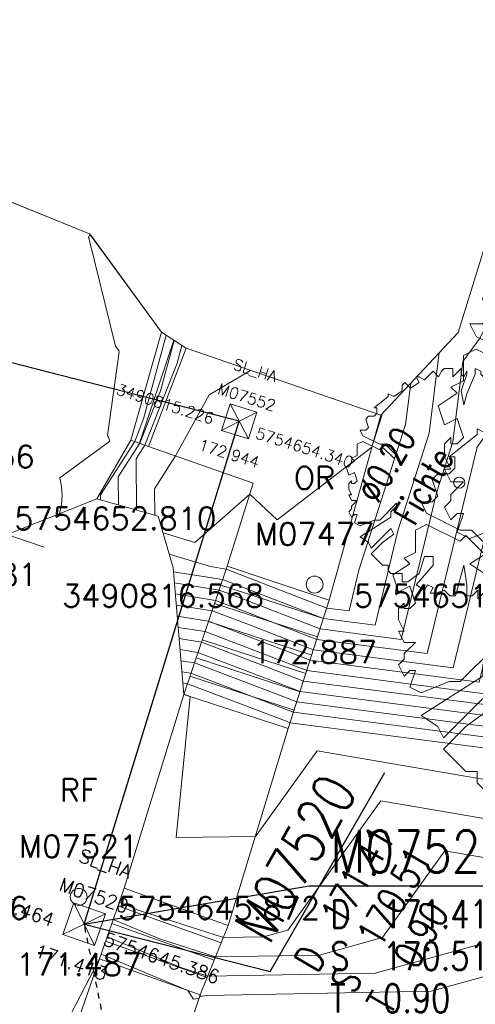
# Model space of a CAD drawing. Header units: metres. Extents: x 3490449 to 3490968, y 5754217 to 5754743.
# Tile 159 of 212: x 3490811.31 to 3490819.43, y 5754643.96 to 5754661.49. Entities that reach past the tile are written whole.
import ezdxf
from ezdxf.enums import TextEntityAlignment as Align

# ---------------------------------------------------------------- set-up
doc = ezdxf.new("R2010")
doc.units = ezdxf.units.M
doc.header["$LTSCALE"] = 0.25
doc.linetypes.add('Kartierung-07$0$AUSGEZOGEN', pattern=[0])
doc.linetypes.add('Kartierung-07$0$STRICHPUNKT', pattern=[25.4, 12.7, -6.35, 0, -6.35])
for name, color, linetype, lineweight, true_color in [('Kartierung-07$0$$BRUCH', 7, 'Continuous', 18, 0x82563a), ('Kartierung-07$0$$HOEHEN_Haupt', 7, 'Continuous', 18, 0x82563a), ('Kartierung-07$0$$HOEHEN_Mittel', 7, 'Continuous', 18, 0x82563a), ('Kartierung-07$0$$P_INF_FL', 7, 'Kartierung-07$0$AUSGEZOGEN', 18, 0x82563a), ('Kartierung-07$0$$P_INF_H', 7, 'Kartierung-07$0$AUSGEZOGEN', 18, 0x82563a), ('Kartierung-07$0$$P_INF_NR', 7, 'Kartierung-07$0$AUSGEZOGEN', 18, 0x82563a), ('Kartierung-07$0$$P_INF_X', 7, 'Kartierung-07$0$AUSGEZOGEN', 18, 0x82563a), ('Kartierung-07$0$$P_INF_Y', 7, 'Continuous', 18, 0x82563a), ('Kartierung-07$0$$PKT_OR', 7, 'Continuous', 18, 0x82563a), ('Kartierung-07$0$$PKT_RF', 7, 'Continuous', 18, 0x82563a), ('Kartierung-07$0$B_Bau', 7, 'Continuous', 18, 0x82563a), ('Kartierung-07$0$B_Baum', 7, 'Continuous', 18, 0x82563a), ('Kartierung-07$0$B_Befestigt', 7, 'Continuous', 18, 0x82563a), ('Kartierung-07$0$B_Mauer', 7, 'Kartierung-07$0$AUSGEZOGEN', 18, 0x82563a), ('Kartierung-07$0$B_Schrift_Baum_60Grad', 7, 'Continuous', 18, 0x82563a), ('Kartierung-07$0$Hilfe_DGM', 7, 'Continuous', 18, 0x82563a), ('Kartierung-07$0$SYM_OR', 7, 'Kartierung-07$0$AUSGEZOGEN', 18, 0x82563a), ('Kartierung-07$0$SYM_RF', 7, 'Kartierung-07$0$AUSGEZOGEN', 18, 0x82563a), ('Kartierung-07$0$SYM_SL_HA', 7, 'Kartierung-07$0$AUSGEZOGEN', 18, 0x82563a)]:
    doc.layers.add(name, color=color, linetype=linetype, lineweight=lineweight, true_color=true_color)
doc.layers.add('Kartierung-07$0$$PKT_SL_HA', color=7, linetype='Continuous', lineweight=18)
for name, color, linetype in [('Kartierung-07$0$B_MW_Leitung_HA', 7, 'Kartierung-07$0$STRICHPUNKT'), ('Kartierung-07$0$B_Schachtschrift_MW_HA', 7, 'Continuous'), ('Kartierung-07$0$B_Schachtschrift_MW_HA_60Grad', 7, 'Continuous'), ('Kartierung-07$0$B_SW-Leitung_HA', 7, 'Continuous')]:
    doc.layers.add(name, color=color, linetype=linetype)
doc.styles.add('Kartierung-07$0$STANDARD', font='romans.shx', dxfattribs={"width": 0.8})

# ---------------------------------------------------------------- blocks, each defined once
blk = doc.blocks.new('Kartierung-07$0$B_Baum')
at = {"layer": 'Kartierung-07$0$B_Baum'}
blk.add_lwpolyline([(-0.4417, -0.1918), (-0.4667, -0.1793), (-0.4542, -0.1418), (-0.4667, -0.1418), (-0.4792, -0.1543), (-0.4917, -0.1293), (-0.4792, -0.1168), (-0.4792, -0.1043), (-0.4542, -0.0793), (-0.4792, -0.0793), (-0.4917, -0.0543), (-0.4792, -0.0543), (-0.4917, -0.0293), (-0.4917, -0.0043), (-0.4792, 0.0082), (-0.4792, -0.0043), (-0.4667, -0.0043), (-0.4542, 0.0082), (-0.4667, 0.0457), (-0.4917, 0.0332), (-0.5042, 0.0707), (-0.4667, 0.0957), (-0.4792, 0.1082), (-0.4542, 0.1207), (-0.4542, 0.1457), (-0.4542, 0.1707), (-0.4292, 0.1832), (-0.3542, 0.1457), (-0.3417, 0.1582), (-0.2917, 0.1082), (-0.2792, 0.1207), (-0.3292, 0.1707), (-0.3542, 0.1707), (-0.4292, 0.2082), (-0.4417, 0.2332), (-0.4167, 0.2332), (-0.4042, 0.2457), (-0.4167, 0.2832), (-0.4042, 0.2957), (-0.3792, 0.2957), (-0.3667, 0.3082), (-0.3667, 0.3332), (-0.3792, 0.3332), (-0.3167, 0.3832), (-0.3167, 0.3957), (-0.2917, 0.3832), (-0.2542, 0.4082), (-0.2542, 0.4332), (-0.2417, 0.4457), (-0.2167, 0.4207), (-0.1792, 0.4457), (-0.1917, 0.4707), (-0.1792, 0.4707), (-0.1542, 0.4582), (-0.1292, 0.4832), (-0.1167, 0.4957), (-0.0917, 0.4707), (-0.0792, 0.4957), (-0.0667, 0.5082), (-0.0292, 0.5082), (-0.0292, 0.4707), (-0.0167, 0.4832), (0.0083, 0.5082), (0.0083, 0.4832), (0.0208, 0.4707), (0.0333, 0.4957), (0.0333, 0.4832), (0.0083, 0.4082), (0.0208, 0.3457), (0.0333, 0.3957), (0.0708, 0.4832), (0.0708, 0.5082), (0.0958, 0.4957), (0.0958, 0.4832), (0.1083, 0.4707), (0.1208, 0.4957), (0.1333, 0.4707), (0.1458, 0.4457), (0.1583, 0.4457), (0.1833, 0.4707), (0.2083, 0.4582), (0.2208, 0.4582), (0.2458, 0.4332), (0.2333, 0.4207), (0.2583, 0.4207), (0.2833, 0.4082), (0.2958, 0.3957), (0.2708, 0.3707), (0.2708, 0.3582), (0.3208, 0.3707), (0.3583, 0.3457), (0.3583, 0.3332), (0.4083, 0.3082), (0.4208, 0.2832), (0.4208, 0.2582), (0.4583, 0.2457), (0.4333, 0.2207), (0.4583, 0.1957), (0.4083, 0.1832), (0.2958, 0.1332), (0.3083, 0.1207), (0.4208, 0.1582), (0.4833, 0.1457), (0.4708, 0.1207), (0.5083, 0.0957), (0.4958, 0.0832), (0.4958, 0.0707), (0.4833, 0.0457), (0.5083, -0.0168), (0.4958, -0.0293), (0.4958, -0.0918), (0.4833, -0.1168), (0.4583, -0.0793), (0.3583, -0.0668), (0.3833, -0.0918), (0.4083, -0.1043), (0.4333, -0.1293), (0.4208, -0.1918), (0.4583, -0.2168), (0.4333, -0.2418), (0.3958, -0.2418), (0.4208, -0.2793), (0.3958, -0.2918), (0.3833, -0.3418), (0.3708, -0.3418), (0.2583, -0.2293), (0.2208, -0.2418), (0.2583, -0.2668), (0.2958, -0.3043), (0.3083, -0.3793), (0.2833, -0.4168), (0.2583, -0.4043), (0.2458, -0.4418), (0.2083, -0.4293), (0.1458, -0.5043), (0.1208, -0.4793), (0.0833, -0.5168), (0.0833, -0.4793), (0.0583, -0.5043), (0.0333, -0.5043), (0.0333, -0.4543), (0.0208, -0.3668), (-0.0167, -0.5043), (-0.0417, -0.5043), (-0.0667, -0.4793), (-0.1042, -0.4918), (-0.1292, -0.4918), (-0.1167, -0.4668), (-0.1417, -0.4543), (-0.1542, -0.4793), (-0.1917, -0.4543), (-0.1167, -0.3668), (-0.1167, -0.3293), (-0.1542, -0.3293), (-0.1792, -0.4043), (-0.2292, -0.4418), (-0.2542, -0.4418), (-0.2542, -0.4043), (-0.3042, -0.4043), (-0.3167, -0.3918), (-0.3167, -0.3668), (-0.3417, -0.3668), (-0.3917, -0.3168), (-0.3417, -0.2668), (-0.2917, -0.2293), (-0.3042, -0.2043), (-0.3917, -0.2918), (-0.4042, -0.2668), (-0.4417, -0.2418), (-0.3042, -0.1543), (-0.3042, -0.1293), (-0.2792, -0.1043), (-0.2792, -0.0918), (-0.3542, -0.1668), (-0.3792, -0.1668), (-0.4417, -0.1918)], dxfattribs=at)
blk = doc.blocks.new('Kartierung-07$0$PKT_OR')
at = {"layer": 'Kartierung-07$0$SYM_OR'}
blk.add_circle((0, 0), 0.15, dxfattribs=at)
at = {"layer": 'Kartierung-07$0$$P_INF_FL', "style": 'Kartierung-07$0$STANDARD'}
blk.add_attdef('CODE', text='', height=0.8, dxfattribs=at).set_placement((0, 1.7), align=Align.CENTER)
at = {"layer": 'Kartierung-07$0$$P_INF_H', "style": 'Kartierung-07$0$STANDARD'}
blk.add_attdef('H', text='', height=0.8, dxfattribs=at).set_placement((0, -1.4), align=Align.CENTER)
at = {"layer": 'Kartierung-07$0$$P_INF_NR', "style": 'Kartierung-07$0$STANDARD'}
blk.add_attdef('NR', text='', height=0.8, dxfattribs=at).set_placement((0, 0.7), align=Align.CENTER)
at = {"layer": 'Kartierung-07$0$$P_INF_X', "style": 'Kartierung-07$0$STANDARD'}
blk.add_attdef('X', text='', height=0.8, dxfattribs=at).set_placement((-0.9, -0.4), align=Align.RIGHT)
blk.add_attdef('Y', (0.7, -0.4), '', height=0.8, dxfattribs=at)
blk = doc.blocks.new('Kartierung-07$0$PKT_RF')
at = {"layer": 'Kartierung-07$0$SYM_RF'}
blk.add_circle((0, 0), 0.15, dxfattribs=at)
at = {"layer": 'Kartierung-07$0$$P_INF_FL', "style": 'Kartierung-07$0$STANDARD'}
blk.add_attdef('CODE', text='', height=0.8, dxfattribs=at).set_placement((0, 1.7), align=Align.CENTER)
at = {"layer": 'Kartierung-07$0$$P_INF_H', "style": 'Kartierung-07$0$STANDARD'}
blk.add_attdef('H', text='', height=0.8, dxfattribs=at).set_placement((0, -1.4), align=Align.CENTER)
at = {"layer": 'Kartierung-07$0$$P_INF_NR', "style": 'Kartierung-07$0$STANDARD'}
blk.add_attdef('NR', text='', height=0.8, dxfattribs=at).set_placement((0, 0.7), align=Align.CENTER)
at = {"layer": 'Kartierung-07$0$$P_INF_X', "style": 'Kartierung-07$0$STANDARD'}
blk.add_attdef('X', text='', height=0.8, dxfattribs=at).set_placement((-0.9, -0.4), align=Align.RIGHT)
blk.add_attdef('Y', (0.7, -0.4), '', height=0.8, dxfattribs=at)
blk = doc.blocks.new('Kartierung-07$0$B_Schachtbeschriftung')
blk.add_line((0, 0), (8.186, 0))
at = {"style": 'Kartierung-07$0$STANDARD', "width": 0.8}
for s, p in [('D ', (0.75, -0.5)), ('S ', (0.75, -2)), ('T ', (0.75, -3.5))]:
    blk.add_text(s, height=1, dxfattribs=at).set_placement(p, align=Align.TOP_LEFT)
at = {"ltscale": 0.02, "style": 'Kartierung-07$0$STANDARD', "width": 0.8}
for tag, p, height in [('NUMMER', (0.759, 0.479), 1.5), ('DECKEL', (2.627, -1.5), 1), ('SOHLE', (2.625, -2.996), 1), ('TIEFE', (2.628, -4.501), 1)]:
    blk.add_attdef(tag, p, '', height=height, dxfattribs=at)
at = {"ltscale": 0.02, "style": 'Kartierung-07$0$STANDARD', "width": 0.8, "flags": 1}
blk.add_attdef('FOTO', (1.057, -6.131), '', height=1, dxfattribs=at)
blk = doc.blocks.new('Kartierung-07$0$PKT_SL_HA')
at = {"layer": 'Kartierung-07$0$SYM_SL_HA'}
for p, q in [((-0.5, -0.5), (0.5, 0.5)), ((0.5, -0.5), (-0.5, 0.5)), ((0.5, 0.5), (-0.5, 0.5)), ((-0.5, 0.5), (-0.5, -0.5)), ((0.5, -0.5), (0.5, 0.5)), ((-0.5, -0.5), (0.5, -0.5))]:
    blk.add_line(p, q, dxfattribs=at)
at = {"layer": 'Kartierung-07$0$$P_INF_FL', "style": 'Kartierung-07$0$STANDARD'}
blk.add_attdef('CODE', text='', height=0.8, dxfattribs=at).set_placement((0, 1.7), align=Align.CENTER)
at = {"layer": 'Kartierung-07$0$$P_INF_H', "style": 'Kartierung-07$0$STANDARD'}
blk.add_attdef('H', text='', height=0.8, dxfattribs=at).set_placement((0, -1.4), align=Align.CENTER)
at = {"layer": 'Kartierung-07$0$$P_INF_NR', "style": 'Kartierung-07$0$STANDARD'}
blk.add_attdef('NR', text='', height=0.8, dxfattribs=at).set_placement((0, 0.7), align=Align.CENTER)
at = {"layer": 'Kartierung-07$0$$P_INF_X', "style": 'Kartierung-07$0$STANDARD'}
blk.add_attdef('X', text='', height=0.8, dxfattribs=at).set_placement((-0.9, -0.4), align=Align.RIGHT)
blk.add_attdef('Y', (0.7, -0.4), '', height=0.8, dxfattribs=at)

msp = doc.modelspace()

# ---------------------------------------------------------------- linework, layer by layer
at = {"layer": 'Kartierung-07$0$$BRUCH', "ltscale": 0.02}
for p, q in [((3490812.556, 5754657.675), (3490809.12, 5754659.073)), ((3490812.58, 5754657.653), (3490812.556, 5754657.675)), ((3490813.84, 5754655.928), (3490812.58, 5754657.653)), ((3490813.84, 5754655.928), (3490813.293, 5754654.005)), ((3490814.278, 5754655.64), (3490813.84, 5754655.928)), ((3490813.609, 5754653.894), (3490814.278, 5754655.64)), ((3490817.747, 5754654.449), (3490814.278, 5754655.64)), ((3490816.83, 5754651.156), (3490817.747, 5754654.449)), ((3490813.293, 5754654.005), (3490812.686, 5754652.96)), ((3490813.609, 5754653.894), (3490813.293, 5754654.005)), ((3490815.475, 5754653.238), (3490813.609, 5754653.894)), ((3490815.011, 5754651.761), (3490815.475, 5754653.238)), ((3490814.238, 5754649.477), (3490815.011, 5754651.761)), ((3490816.83, 5754651.156), (3490815.011, 5754651.761)), ((3490816.1, 5754648.872), (3490816.83, 5754651.156)), ((3490814.238, 5754649.477), (3490813.173, 5754646.025)), ((3490814.238, 5754649.477), (3490816.1, 5754648.872)), ((3490815.031, 5754645.364), (3490816.1, 5754648.872)), ((3490813.173, 5754646.025), (3490812.737, 5754644.767)), ((3490815.031, 5754645.364), (3490813.173, 5754646.025)), ((3490814.532, 5754644.128), (3490815.031, 5754645.364)), ((3490812.737, 5754644.767), (3490811.204, 5754640.354)), ((3490812.737, 5754644.767), (3490814.532, 5754644.128)), ((3490813.07, 5754639.792), (3490814.532, 5754644.128))]:
    msp.add_line(p, q, dxfattribs=at)
at = {"layer": 'Kartierung-07$0$$HOEHEN_Haupt', "ltscale": 0.02}
for points in [[(3490814.089, 5754651.266), (3490814.805, 5754651.151), (3490815.314, 5754650.958), (3490816.607, 5754650.458), (3490818.574, 5754650.203), (3490819.443, 5754653.785), (3490819.454, 5754653.819), (3490819.461, 5754653.874), (3490820.661, 5754655.559), (3490821.831, 5754657.99), (3490822.21, 5754659.258), (3490822.624, 5754660.242), (3490822.02, 5754661.538), (3490821.17, 5754662.143)], [(3490815.426, 5754655.246), (3490814.692, 5754654.81), (3490814.091, 5754653.725), (3490813.715, 5754653.14), (3490813.72, 5754652.672), (3490813.72, 5754652.672)], [(3490814.171, 5754650.275), (3490814.491, 5754650.224), (3490815.773, 5754649.738), (3490816.311, 5754649.531), (3490820.892, 5754648.936)], [(3490813.088, 5754645.781), (3490813.459, 5754645.625), (3490814.943, 5754645.147), (3490815.658, 5754645.16), (3490816.092, 5754645.28), (3490817.75, 5754647.58), (3490821.875, 5754646.877)]]:
    msp.add_lwpolyline(points, dxfattribs=at)
at = {"layer": 'Kartierung-07$0$$HOEHEN_Mittel', "ltscale": 0.02}
for points in [[(3490814.122, 5754650.869), (3490814.679, 5754650.78), (3490815.498, 5754650.47), (3490816.488, 5754650.087), (3490819.501, 5754649.696), (3490820.165, 5754652.43), (3490822.285, 5754652.259), (3490822.488, 5754653.481), (3490822.592, 5754654.511), (3490822.954, 5754655.019), (3490823.291, 5754655.72), (3490824.066, 5754658.314), (3490824.914, 5754660.329), (3490823.677, 5754662.982), (3490821.938, 5754664.219)], [(3490824.571, 5754663.964), (3490824.683, 5754663.845), (3490824.8, 5754663.803), (3490826.055, 5754663.347), (3490824.77, 5754663.137), (3490826.059, 5754660.373), (3490824.994, 5754657.842), (3490824.37, 5754655.754), (3490824.28, 5754655.096), (3490824.224, 5754654.693), (3490824.068, 5754653.555), (3490823.994, 5754653.317), (3490823.994, 5754653.315), (3490823.469, 5754651.617), (3490823.466, 5754651.61), (3490823.466, 5754651.608), (3490823.464, 5754651.603), (3490823.422, 5754651.49), (3490820.519, 5754651.725), (3490819.965, 5754649.443), (3490816.429, 5754649.902), (3490815.59, 5754650.226), (3490814.616, 5754650.595), (3490814.138, 5754650.671)], [(3490814.105, 5754651.067), (3490814.742, 5754650.966), (3490815.406, 5754650.714), (3490816.548, 5754650.273), (3490819.037, 5754649.95), (3490819.811, 5754653.136), (3490820.849, 5754653.052), (3490820.949, 5754653.651), (3490821, 5754654.155), (3490821.807, 5754655.289), (3490822.561, 5754656.855), (3490823.138, 5754658.786), (3490823.769, 5754660.286), (3490822.849, 5754662.26), (3490821.554, 5754663.181)], [(3490814.072, 5754651.464), (3490814.867, 5754651.336), (3490815.222, 5754651.202), (3490816.666, 5754650.644), (3490818.11, 5754650.456), (3490818.748, 5754653.086), (3490819.033, 5754653.975), (3490819.21, 5754655.402), (3490819.515, 5754655.829), (3490821.101, 5754659.126), (3490821.282, 5754659.73), (3490821.479, 5754660.199), (3490821.191, 5754660.816), (3490820.786, 5754661.104)], [(3490812.563, 5754657.665), (3490812.541, 5754657.612), (3490812.545, 5754657.608), (3490812.545, 5754657.607), (3490813.024, 5754655.68), (3490813.078, 5754655.602), (3490813.084, 5754655.578), (3490812.877, 5754654.088), (3490812.887, 5754654.073), (3490812.902, 5754654.045), (3490812.923, 5754653.985), (3490812.027, 5754653.334), (3490812.061, 5754653.179), (3490812.072, 5754653.019), (3490812.06, 5754652.857), (3490812.026, 5754652.697)], [(3490812.754, 5754652.941), (3490812.754, 5754652.941), (3490812.753, 5754653.028), (3490813.363, 5754653.98), (3490813.523, 5754654.387), (3490813.926, 5754655.871)], [(3490813.076, 5754652.851), (3490813.076, 5754652.851), (3490813.071, 5754653.35), (3490813.455, 5754653.948), (3490813.821, 5754654.882), (3490814.065, 5754655.78)], [(3490813.398, 5754652.762), (3490813.398, 5754652.762), (3490813.389, 5754653.672), (3490813.546, 5754653.916), (3490814.12, 5754655.377), (3490814.204, 5754655.688)], [(3490814.056, 5754651.662), (3490814.93, 5754651.522), (3490815.13, 5754651.446), (3490816.726, 5754650.829), (3490817.646, 5754650.71), (3490818.053, 5754652.387), (3490818.611, 5754654.13), (3490818.789, 5754655.563)], [(3490813.979, 5754651.976), (3490813.979, 5754651.976), (3490814.715, 5754651.752), (3490814.993, 5754651.707), (3490815.038, 5754651.69), (3490816.785, 5754651.015), (3490817.182, 5754650.963), (3490817.358, 5754651.687), (3490818.19, 5754654.286), (3490818.281, 5754655.019)], [(3490813.871, 5754652.353), (3490813.871, 5754652.353), (3490813.871, 5754652.353), (3490814.434, 5754652.181), (3490815.413, 5754653.04), (3490815.901, 5754652.584), (3490817.589, 5754653.881), (3490817.768, 5754654.441), (3490817.772, 5754654.476)], [(3490814.155, 5754650.473), (3490814.554, 5754650.41), (3490815.682, 5754649.982), (3490816.37, 5754649.716), (3490820.428, 5754649.189)], [(3490814.188, 5754650.077), (3490814.428, 5754650.039), (3490815.865, 5754649.494), (3490816.251, 5754649.345), (3490821.356, 5754648.682)], [(3490814.204, 5754649.879), (3490814.365, 5754649.853), (3490815.957, 5754649.25), (3490816.192, 5754649.16), (3490821.819, 5754648.429)], [(3490814.221, 5754649.681), (3490814.303, 5754649.668), (3490816.049, 5754649.006), (3490816.133, 5754648.974), (3490822.283, 5754648.175)], [(3490814.238, 5754649.483), (3490814.24, 5754649.483), (3490814.354, 5754649.439), (3490814.104, 5754646.931), (3490815.513, 5754646.947), (3490816.612, 5754648.471), (3490822.096, 5754647.536)], [(3490812.981, 5754645.472), (3490813.822, 5754645.119), (3490814.804, 5754644.803), (3490816.653, 5754644.837), (3490817.776, 5754645.147), (3490818.888, 5754646.69), (3490821.653, 5754646.218)], [(3490812.874, 5754645.163), (3490814.184, 5754644.614), (3490814.665, 5754644.459), (3490817.649, 5754644.514), (3490819.46, 5754645.015)], [(3490812.767, 5754644.854), (3490814.308, 5754644.208), (3490814.41, 5754644.053), (3490814.513, 5754644.072), (3490814.533, 5754644.113), (3490814.54, 5754644.103), (3490814.566, 5754644.107), (3490814.648, 5754644.116), (3490818.644, 5754644.191), (3490821.145, 5754644.882)]]:
    msp.add_lwpolyline(points, dxfattribs=at)
at = {"layer": 'Kartierung-07$0$B_Bau', "ltscale": 0.02}
for p, q in [((3490815.031, 5754645.364, 169.792), (3490813.173, 5754646.025, 171.579)), ((3490813.064, 5754645.711, 171.178), (3490814.906, 5754645.055, 169.762)), ((3490812.955, 5754645.396, 171.176), (3490814.781, 5754644.746, 169.772)), ((3490812.846, 5754645.082, 171.174), (3490814.657, 5754644.437, 169.782)), ((3490812.737, 5754644.767, 171.172), (3490814.532, 5754644.128, 169.792))]:
    msp.add_line(p, q, dxfattribs=at)
for points in [[(3490813.84, 5754655.928), (3490813.293, 5754654.005)], [(3490814.278, 5754655.64), (3490813.84, 5754655.928)], [(3490813.451, 5754653.95), (3490814.059, 5754655.784)], [(3490813.609, 5754653.894), (3490814.278, 5754655.64)], [(3490813.609, 5754653.894), (3490813.293, 5754654.005)], [(3490814.238, 5754649.477), (3490815.011, 5754651.761)], [(3490816.83, 5754651.156), (3490815.011, 5754651.761)], [(3490814.897, 5754651.424), (3490816.726, 5754650.829)], [(3490816.1, 5754648.872), (3490816.83, 5754651.156)], [(3490814.787, 5754651.099), (3490816.621, 5754650.503)], [(3490814.677, 5754650.775), (3490816.517, 5754650.177)], [(3490814.567, 5754650.45), (3490816.413, 5754649.851)], [(3490814.458, 5754650.126), (3490816.309, 5754649.524)], [(3490814.348, 5754649.801), (3490816.204, 5754649.198)], [(3490814.238, 5754649.477), (3490816.1, 5754648.872)], [(3490813.173, 5754646.025), (3490812.737, 5754644.767)], [(3490814.532, 5754644.128), (3490815.031, 5754645.364)]]:
    msp.add_lwpolyline(points, dxfattribs=at)
at = {"layer": 'Kartierung-07$0$B_Baum'}
msp.add_circle((3490819.145, 5754653.248, 172.569), 0.1, dxfattribs=at)
at = {"layer": 'Kartierung-07$0$B_Befestigt', "ltscale": 0.02}
for points in [[(3490813.84, 5754655.928), (3490812.58, 5754657.653), (3490812.556, 5754657.675), (3490809.12, 5754659.073), (3490808.99, 5754657.888)], [(3490816.83, 5754651.156), (3490817.747, 5754654.449), (3490814.278, 5754655.64)], [(3490813.293, 5754654.005), (3490812.686, 5754652.96)], [(3490815.011, 5754651.761), (3490815.475, 5754653.238), (3490813.609, 5754653.894)], [(3490814.238, 5754649.477), (3490813.173, 5754646.025)], [(3490815.031, 5754645.364), (3490816.1, 5754648.872)], [(3490812.737, 5754644.767), (3490811.204, 5754640.354), (3490810.402, 5754639.525)], [(3490813.07, 5754639.792), (3490814.532, 5754644.128)]]:
    msp.add_lwpolyline(points, dxfattribs=at)
at = {"layer": 'Kartierung-07$0$B_Mauer', "ltscale": 0.02}
msp.add_line((3490810.136, 5754652.641, 171.416), (3490811.753, 5754652.102, 171.416), dxfattribs=at)
at = {"layer": 'Kartierung-07$0$B_MW_Leitung_HA', "ltscale": 0.01}
msp.add_line((3490813.571, 5754639.949), (3490812.464, 5754645.386), dxfattribs=at)
at = {"layer": 'Kartierung-07$0$B_Schachtschrift_MW_HA', "ltscale": 0.02}
msp.add_lwpolyline([(3490812.464, 5754645.386), (3490816.472, 5754646.067)], dxfattribs=at)
at = {"layer": 'Kartierung-07$0$B_Schachtschrift_MW_HA_60Grad', "ltscale": 0.02}
msp.add_lwpolyline([(3490812.464, 5754645.386), (3490815.775, 5754644.544)], dxfattribs=at)
at = {"layer": 'Kartierung-07$0$B_SW-Leitung_HA', "ltscale": 0.02}
for p, q in [((3490815.226, 5754654.34, 172.944), (3490808.129, 5754656.16, 173.514)), ((3490812.464, 5754645.386), (3490815.226, 5754654.34, 172.944))]:
    msp.add_line(p, q, dxfattribs=at)
at = {"layer": 'Kartierung-07$0$Hilfe_DGM', "ltscale": 0.02}
for points in [[(3490809.12, 5754659.073), (3490812.556, 5754657.675), (3490813.84, 5754655.928), (3490814.278, 5754655.64), (3490817.747, 5754654.449), (3490819.125, 5754655.921), (3490820.437, 5754660.159), (3490822.272, 5754665.123)], [(3490810.936, 5754641.307), (3490812.737, 5754644.767), (3490813.173, 5754646.025), (3490814.238, 5754649.477), (3490814.05, 5754651.731), (3490813.784, 5754652.654), (3490812.686, 5754652.96), (3490811.089, 5754652.323)]]:
    msp.add_lwpolyline(points, dxfattribs=at)

# ---------------------------------------------------------------- block references
at = {"layer": 'Kartierung-07$0$$PKT_OR'}
ref = msp.add_blockref('Kartierung-07$0$PKT_OR', (3490816.568, 5754651.433, 172.887), dxfattribs=at)
ref.add_attrib('Y', '5754651.433', (3490817.268, 5754651.033, 172.887), dxfattribs={"layer": 'Kartierung-07$0$$P_INF_X', "height": 0.4, "style": 'Kartierung-07$0$STANDARD'})
ref.add_attrib('X', '3490816.568', dxfattribs={"layer": 'Kartierung-07$0$$P_INF_X', "height": 0.4, "style": 'Kartierung-07$0$STANDARD'}).set_placement((3490815.668, 5754651.033, 172.887), align=Align.RIGHT)
ref.add_attrib('H', '172.887', dxfattribs={"layer": 'Kartierung-07$0$$P_INF_H', "height": 0.4, "style": 'Kartierung-07$0$STANDARD'}).set_placement((3490816.568, 5754650.033, 172.887), align=Align.CENTER)
ref.add_attrib('CODE', 'OR', dxfattribs={"layer": 'Kartierung-07$0$$P_INF_FL', "height": 0.4, "style": 'Kartierung-07$0$STANDARD'}).set_placement((3490816.568, 5754653.133, 172.887), align=Align.CENTER)
ref.add_attrib('NR', 'M07477', dxfattribs={"layer": 'Kartierung-07$0$$P_INF_NR', "height": 0.4, "style": 'Kartierung-07$0$STANDARD'}).set_placement((3490816.568, 5754652.133, 172.887), align=Align.CENTER)
at = {"layer": 'Kartierung-07$0$$PKT_RF'}
ref = msp.add_blockref('Kartierung-07$0$PKT_RF', (3490810.517, 5754652.81, 173.681), dxfattribs=at)
ref.add_attrib('Y', '5754652.810', (3490811.217, 5754652.41, 173.681), dxfattribs={"layer": 'Kartierung-07$0$$P_INF_Y', "height": 0.4, "style": 'Kartierung-07$0$STANDARD'})
ref.add_attrib('X', '3490810.517', dxfattribs={"layer": 'Kartierung-07$0$$P_INF_X', "height": 0.4, "style": 'Kartierung-07$0$STANDARD'}).set_placement((3490809.617, 5754652.41, 173.681), align=Align.RIGHT)
ref.add_attrib('H', '173.681', dxfattribs={"layer": 'Kartierung-07$0$$P_INF_H', "height": 0.4, "style": 'Kartierung-07$0$STANDARD'}).set_placement((3490810.517, 5754651.41, 173.681), align=Align.CENTER)
ref.add_attrib('CODE', 'RF', dxfattribs={"layer": 'Kartierung-07$0$$P_INF_FL', "height": 0.4, "style": 'Kartierung-07$0$STANDARD'}).set_placement((3490810.517, 5754654.51, 173.681), align=Align.CENTER)
ref.add_attrib('NR', 'M07556', dxfattribs={"layer": 'Kartierung-07$0$$P_INF_NR', "height": 0.4, "style": 'Kartierung-07$0$STANDARD'}).set_placement((3490810.517, 5754653.51, 173.681), align=Align.CENTER)
ref = msp.add_blockref('Kartierung-07$0$PKT_RF', (3490812.366, 5754645.872, 171.487), dxfattribs=at)
ref.add_attrib('Y', '5754645.872', (3490813.066, 5754645.472, 171.487), dxfattribs={"layer": 'Kartierung-07$0$$P_INF_Y', "height": 0.4, "style": 'Kartierung-07$0$STANDARD'})
ref.add_attrib('X', '3490812.366', dxfattribs={"layer": 'Kartierung-07$0$$P_INF_X', "height": 0.4, "style": 'Kartierung-07$0$STANDARD'}).set_placement((3490811.466, 5754645.472, 171.487), align=Align.RIGHT)
ref.add_attrib('H', '171.487', dxfattribs={"layer": 'Kartierung-07$0$$P_INF_H', "height": 0.4, "style": 'Kartierung-07$0$STANDARD'}).set_placement((3490812.366, 5754644.472, 171.487), align=Align.CENTER)
ref.add_attrib('CODE', 'RF', dxfattribs={"layer": 'Kartierung-07$0$$P_INF_FL', "height": 0.4, "style": 'Kartierung-07$0$STANDARD'}).set_placement((3490812.366, 5754647.572, 171.487), align=Align.CENTER)
ref.add_attrib('NR', 'M07521', dxfattribs={"layer": 'Kartierung-07$0$$P_INF_NR', "height": 0.4, "style": 'Kartierung-07$0$STANDARD'}).set_placement((3490812.366, 5754646.572, 171.487), align=Align.CENTER)
at = {"layer": 'Kartierung-07$0$$PKT_SL_HA'}
ref = msp.add_blockref('Kartierung-07$0$PKT_SL_HA', (3490815.226, 5754654.34, 172.944), dxfattribs=dict(at, xscale=0.5000000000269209, yscale=0.5000000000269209, zscale=0.5000000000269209, rotation=342.5472946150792))
ref.add_attrib('Y', '5754654.340', (3490815.5, 5754654.044, 172.944), dxfattribs={"layer": 'Kartierung-07$0$$P_INF_X', "height": 0.2, "rotation": 342.5473, "style": 'Kartierung-07$0$STANDARD'})
ref.add_attrib('X', '3490815.226', dxfattribs={"layer": 'Kartierung-07$0$$P_INF_X', "height": 0.2, "rotation": 342.5473, "style": 'Kartierung-07$0$STANDARD'}).set_placement((3490814.737, 5754654.284, 172.944), align=Align.RIGHT)
ref.add_attrib('H', '172.944', dxfattribs={"layer": 'Kartierung-07$0$$P_INF_H', "height": 0.2, "rotation": 342.5473, "style": 'Kartierung-07$0$STANDARD'}).set_placement((3490815.016, 5754653.672, 172.944), align=Align.CENTER)
ref.add_attrib('CODE', 'SL_HA', dxfattribs={"layer": 'Kartierung-07$0$$P_INF_FL', "height": 0.2, "rotation": 342.5473, "style": 'Kartierung-07$0$STANDARD'}).set_placement((3490815.481, 5754655.151, 172.944), align=Align.CENTER)
ref.add_attrib('NR', 'M07552', dxfattribs={"layer": 'Kartierung-07$0$$P_INF_NR', "height": 0.2, "rotation": 342.5473, "style": 'Kartierung-07$0$STANDARD'}).set_placement((3490815.331, 5754654.674, 172.944), align=Align.CENTER)
ref = msp.add_blockref('Kartierung-07$0$PKT_SL_HA', (3490812.464, 5754645.386, 171.413), dxfattribs=dict(at, xscale=0.599999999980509, yscale=0.599999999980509, zscale=0.599999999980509, rotation=340.9614793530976))
ref.add_attrib('Y', '5754645.386', (3490812.783, 5754645.022, 171.413), dxfattribs={"layer": 'Kartierung-07$0$$P_INF_X', "height": 0.24, "rotation": 340.9615, "style": 'Kartierung-07$0$STANDARD'})
ref.add_attrib('X', '3490812.464', dxfattribs={"layer": 'Kartierung-07$0$$P_INF_X', "height": 0.24, "rotation": 340.9615, "style": 'Kartierung-07$0$STANDARD'}).set_placement((3490811.875, 5754645.335, 171.413), align=Align.RIGHT)
ref.add_attrib('H', '171.413', dxfattribs={"layer": 'Kartierung-07$0$$P_INF_H', "height": 0.24, "rotation": 340.9615, "style": 'Kartierung-07$0$STANDARD'}).set_placement((3490812.19, 5754644.592, 171.413), align=Align.CENTER)
ref.add_attrib('CODE', 'SL_HA', dxfattribs={"layer": 'Kartierung-07$0$$P_INF_FL', "height": 0.24, "rotation": 340.9615, "style": 'Kartierung-07$0$STANDARD'}).set_placement((3490812.797, 5754646.35, 171.413), align=Align.CENTER)
ref.add_attrib('NR', 'M07520', dxfattribs={"layer": 'Kartierung-07$0$$P_INF_NR', "height": 0.24, "rotation": 340.9615, "style": 'Kartierung-07$0$STANDARD'}).set_placement((3490812.601, 5754645.783, 171.413), align=Align.CENTER)
at = {"layer": 'Kartierung-07$0$B_Baum'}
for p, xscale, yscale, zscale in [((3490823.31, 5754653.977, 328.394), 9, 9, 9), ((3490819.145, 5754653.248, 328.717), 4, 4, 4), ((3490821.998, 5754651.039, 327.346), 8, 8, 8)]:
    msp.add_blockref('Kartierung-07$0$B_Baum', p, dxfattribs=dict(at, xscale=xscale, yscale=yscale, zscale=zscale))
at = {"layer": 'Kartierung-07$0$B_Schachtschrift_MW_HA', "ltscale": 0.02, "xscale": 0.5, "yscale": 0.5, "zscale": 0.5}
msp.add_blockref('Kartierung-07$0$B_Schachtbeschriftung', (3490816.472, 5754646.067), dxfattribs=at).add_auto_attribs({'NUMMER': 'M07520', 'DECKEL': '171.41', 'SOHLE': '170.51', 'TIEFE': '0.90'})
at = {"layer": 'Kartierung-07$0$B_Schachtschrift_MW_HA_60Grad', "ltscale": 0.02, "xscale": 0.4999999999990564, "yscale": 0.4999999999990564, "zscale": 0.4999999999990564, "rotation": 59.99999999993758}
msp.add_blockref('Kartierung-07$0$B_Schachtbeschriftung', (3490815.775, 5754644.544), dxfattribs=at).add_auto_attribs({'NUMMER': 'M07520', 'DECKEL': '171.41', 'SOHLE': '170.51', 'TIEFE': '0.90'})

# ---------------------------------------------------------------- texts
at = {"layer": 'Kartierung-07$0$B_Schrift_Baum_60Grad', "char_height": 0.45, "attachment_point": 1, "rotation": 60, "style": 'Kartierung-07$0$STANDARD'}
for s, insert, width in [('%%C0.20', (3490817.307, 5754653.079, 327.346), 2.30675), ('Fichte', (3490817.956, 5754652.68, 15.334), 2.01912)]:
    msp.add_mtext(s, dxfattribs=dict(at, insert=insert, width=width))

doc.saveas('drawing.dxf')
